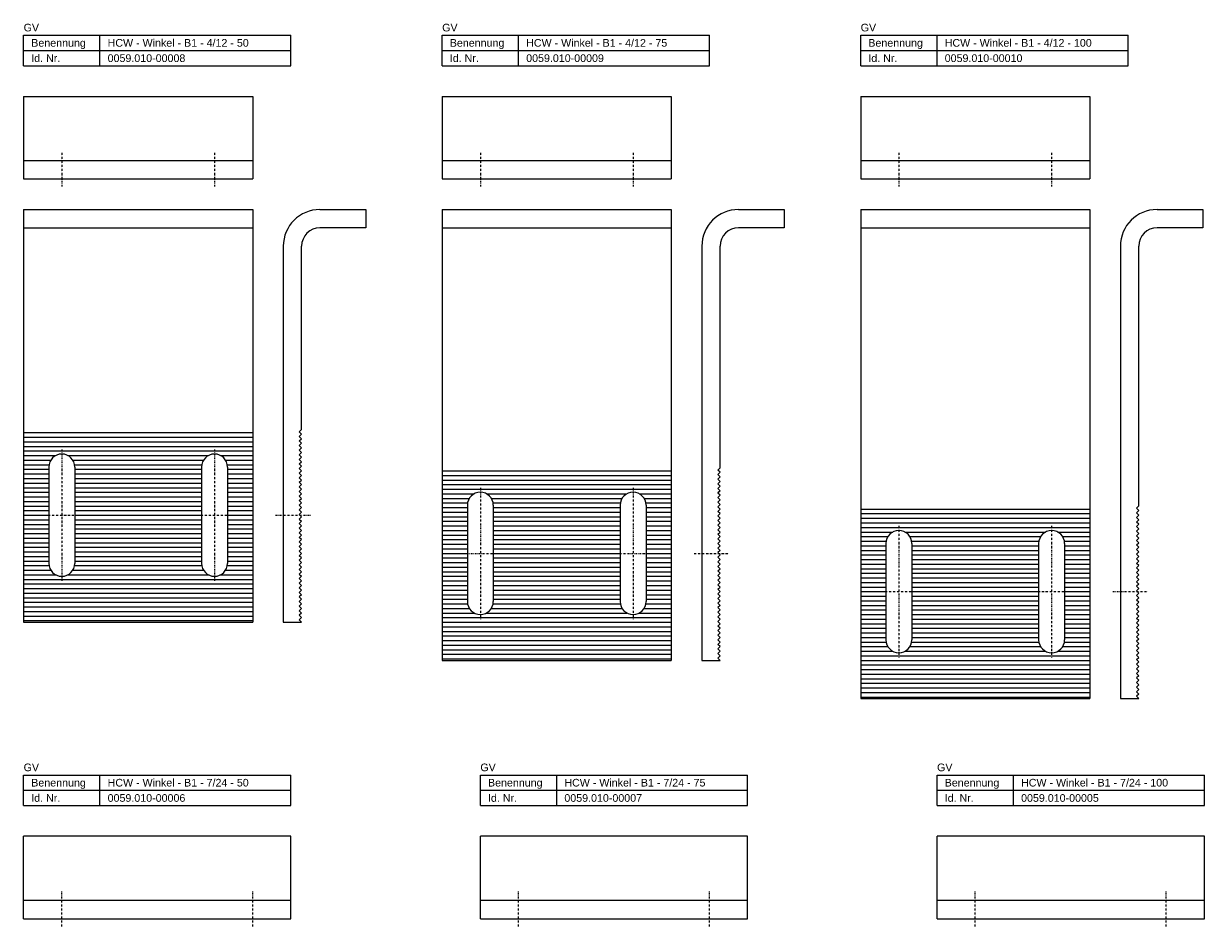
# Model space of a CAD drawing. Header units: millimetres. Extents: x 3 to 850, y -1232 to 271.
# Tile 2 of 2: x 3 to 776, y -320 to 271. Entities that reach past the tile are written whole.
import ezdxf

# ---------------------------------------------------------------- set-up
doc = ezdxf.new("R2010")
doc.units = ezdxf.units.MM
doc.header["$LTSCALE"] = 5
doc.linetypes.add('STRICHPUNKT2', pattern=[0.5, 0.25, -0.125, 0, -0.125])
doc.layers.add('HALFEN', color=2, linetype='CONTINUOUS')
doc.styles.add('ARIAL50', font='ARIAL.TTF', dxfattribs={"height": 5})

msp = doc.modelspace()

# ---------------------------------------------------------------- linework, layer by layer
at = {"layer": 'HALFEN'}
for p, q in [((3.38, 263.2), (178.38, 263.2)), ((3.38, 243.2), (3.38, 263.2)), ((53.38, 243.2), (53.38, 263.2)), ((178.38, 243.2), (178.38, 263.2)), ((277.38, 263.2), (452.38, 263.2)), ((277.38, 243.2), (277.38, 263.2)), ((327.38, 243.2), (327.38, 263.2)), ((452.38, 243.2), (452.38, 263.2)), ((551.38, 263.2), (726.38, 263.2)), ((551.38, 243.2), (551.38, 263.2)), ((601.38, 243.2), (601.38, 263.2)), ((726.38, 243.2), (726.38, 263.2)), ((3.38, 253.2), (178.38, 253.2)), ((277.38, 253.2), (452.38, 253.2)), ((551.38, 253.2), (726.38, 253.2)), ((3.38, 243.2), (178.38, 243.2)), ((277.38, 243.2), (452.38, 243.2)), ((551.38, 243.2), (726.38, 243.2)), ((3.38, 223.2), (153.38, 223.2)), ((3.38, 223.2), (3.38, 169.2)), ((153.38, 223.2), (153.38, 169.2)), ((277.38, 223.2), (427.38, 223.2)), ((277.38, 223.2), (277.38, 169.2)), ((427.38, 223.2), (427.38, 169.2)), ((551.38, 223.2), (701.38, 223.2)), ((551.38, 223.2), (551.38, 169.2)), ((701.38, 223.2), (701.38, 169.2)), ((3.38, 181.2), (153.38, 181.2)), ((277.38, 181.2), (427.38, 181.2)), ((551.38, 181.2), (701.38, 181.2)), ((3.38, 169.2), (153.38, 169.2)), ((277.38, 169.2), (427.38, 169.2)), ((551.38, 169.2), (701.38, 169.2)), ((3.38, 149.2), (153.38, 149.2)), ((3.38, 149.2), (3.38, -120.8)), ((153.38, 149.2), (153.38, -120.8)), ((197.38, 149.2), (227.38, 149.2)), ((227.38, 149.2), (227.38, 137.2)), ((277.38, 149.2), (427.38, 149.2)), ((277.38, 149.2), (277.38, -145.8)), ((427.38, 149.2), (427.38, -145.8)), ((471.38, 149.2), (501.38, 149.2)), ((501.38, 149.2), (501.38, 137.2)), ((551.38, 149.2), (701.38, 149.2)), ((551.38, 149.2), (551.38, -170.8)), ((701.38, 149.2), (701.38, -170.8)), ((745.38, 149.2), (775.38, 149.2)), ((775.38, 149.2), (775.38, 137.2)), ((3.38, 137.2), (153.38, 137.2)), ((227.38, 137.2), (197.38, 137.2)), ((277.38, 137.2), (427.38, 137.2)), ((501.38, 137.2), (471.38, 137.2)), ((551.38, 137.2), (701.38, 137.2)), ((775.38, 137.2), (745.38, 137.2)), ((173.38, 125.2), (173.38, -120.8)), ((185.38, 5.24), (185.38, 125.2)), ((447.38, 125.2), (447.38, -145.8)), ((459.38, -19.76), (459.38, 125.2)), ((721.38, 125.2), (721.38, -170.8)), ((733.38, -44.76), (733.38, 125.2)), ((183.88, 3.74), (185.38, 5.24)), ((185.38, 2.24), (183.88, 3.74)), ((183.88, 0.74), (185.38, 2.24)), ((185.38, -0.76), (183.88, 0.74)), ((183.88, -2.26), (185.38, -0.76)), ((185.38, -3.76), (183.88, -2.26)), ((183.88, -5.26), (185.38, -3.76)), ((185.38, -6.76), (183.88, -5.26)), ((185.38, -6.76), (183.88, -8.26)), ((183.88, -8.26), (185.38, -9.8)), ((183.88, -11.3), (185.38, -9.8)), ((185.38, -9.8), (183.88, -11.26)), ((185.38, -12.8), (183.88, -11.3)), ((183.88, -14.3), (185.38, -12.8)), ((185.38, -15.8), (183.88, -14.3)), ((19.88, -19.3), (19.88, -82.3)), ((36.88, -19.3), (36.88, -82.3)), ((119.88, -19.3), (119.88, -82.3)), ((136.88, -19.3), (136.88, -82.3)), ((183.88, -17.3), (185.38, -15.8)), ((185.38, -18.8), (183.88, -17.3)), ((183.88, -20.3), (185.38, -18.8)), ((185.38, -21.8), (183.88, -20.3)), ((183.88, -23.3), (185.38, -21.8)), ((457.88, -21.26), (459.38, -19.76)), ((459.38, -22.76), (457.88, -21.26)), ((457.88, -24.26), (459.38, -22.76)), ((185.38, -24.8), (183.88, -23.3)), ((183.88, -26.3), (185.38, -24.8)), ((185.38, -27.8), (183.88, -26.3)), ((183.88, -29.3), (185.38, -27.8)), ((185.38, -30.8), (183.88, -29.3)), ((183.88, -32.3), (185.38, -30.8)), ((459.38, -25.76), (457.88, -24.26)), ((457.88, -27.26), (459.38, -25.76)), ((459.38, -28.76), (457.88, -27.26)), ((457.88, -30.26), (459.38, -28.76)), ((459.38, -31.76), (457.88, -30.26)), ((185.38, -33.8), (183.88, -32.3)), ((183.88, -35.3), (185.38, -33.8)), ((185.38, -36.8), (183.88, -35.3)), ((183.88, -38.3), (185.38, -36.8)), ((185.38, -39.8), (183.88, -38.3)), ((459.38, -31.76), (457.88, -33.26)), ((457.88, -33.26), (459.38, -34.8)), ((457.88, -36.3), (459.38, -34.8)), ((459.38, -34.8), (457.88, -36.26)), ((459.38, -37.8), (457.88, -36.3)), ((457.88, -39.3), (459.38, -37.8)), ((183.88, -41.3), (185.38, -39.8)), ((185.38, -42.8), (183.88, -41.3)), ((185.38, -42.8), (183.88, -44.3)), ((183.88, -44.3), (185.38, -45.84)), ((185.38, -45.84), (183.88, -47.3)), ((293.88, -44.3), (293.88, -107.3)), ((310.88, -44.3), (310.88, -107.3)), ((393.88, -44.3), (393.88, -107.3)), ((410.88, -44.3), (410.88, -107.3)), ((459.38, -40.8), (457.88, -39.3)), ((457.88, -42.3), (459.38, -40.8)), ((459.38, -43.8), (457.88, -42.3)), ((457.88, -45.3), (459.38, -43.8)), ((459.38, -46.8), (457.88, -45.3)), ((731.88, -46.26), (733.38, -44.76)), ((733.38, -47.76), (731.88, -46.26)), ((183.88, -47.3), (185.38, -48.8)), ((185.38, -48.8), (183.88, -50.3)), ((183.88, -50.3), (185.38, -51.8)), ((185.38, -51.8), (183.88, -53.3)), ((183.88, -53.3), (185.38, -54.8)), ((457.88, -48.3), (459.38, -46.8)), ((459.38, -49.8), (457.88, -48.3)), ((457.88, -51.3), (459.38, -49.8)), ((459.38, -52.8), (457.88, -51.3)), ((457.88, -54.3), (459.38, -52.8)), ((731.88, -49.26), (733.38, -47.76)), ((733.38, -50.76), (731.88, -49.26)), ((731.88, -52.26), (733.38, -50.76)), ((733.38, -53.76), (731.88, -52.26)), ((731.88, -55.26), (733.38, -53.76)), ((183.88, -56.3), (185.38, -54.8)), ((185.38, -57.8), (183.88, -56.3)), ((183.88, -59.3), (185.38, -57.8)), ((185.38, -60.8), (183.88, -59.3)), ((183.88, -62.3), (185.38, -60.8)), ((459.38, -55.8), (457.88, -54.3)), ((457.88, -57.3), (459.38, -55.8)), ((459.38, -58.8), (457.88, -57.3)), ((457.88, -60.3), (459.38, -58.8)), ((459.38, -61.8), (457.88, -60.3)), ((457.88, -63.3), (459.38, -61.8)), ((733.38, -56.76), (731.88, -55.26)), ((733.38, -56.76), (731.88, -58.26)), ((731.88, -58.26), (733.38, -59.8)), ((731.88, -61.3), (733.38, -59.8)), ((733.38, -59.8), (731.88, -61.26)), ((733.38, -62.8), (731.88, -61.3)), ((185.38, -63.8), (183.88, -62.3)), ((183.88, -65.3), (185.38, -63.8)), ((185.38, -66.8), (183.88, -65.3)), ((183.88, -68.3), (185.38, -66.8)), ((185.38, -69.8), (183.88, -68.3)), ((459.38, -64.8), (457.88, -63.3)), ((457.88, -66.3), (459.38, -64.8)), ((459.38, -67.8), (457.88, -66.3)), ((459.38, -67.8), (457.88, -69.3)), ((457.88, -69.3), (459.38, -70.84)), ((567.88, -69.3), (567.88, -132.3)), ((584.88, -69.3), (584.88, -132.3)), ((667.88, -69.3), (667.88, -132.3)), ((684.88, -69.3), (684.88, -132.3)), ((731.88, -64.3), (733.38, -62.8)), ((733.38, -65.8), (731.88, -64.3)), ((731.88, -67.3), (733.38, -65.8)), ((733.38, -68.8), (731.88, -67.3)), ((731.88, -70.3), (733.38, -68.8)), ((183.88, -71.3), (185.38, -69.8)), ((185.38, -72.8), (183.88, -71.3)), ((183.88, -74.3), (185.38, -72.8)), ((185.38, -75.8), (183.88, -74.3)), ((183.88, -77.3), (185.38, -75.8)), ((459.38, -70.84), (457.88, -72.3)), ((457.88, -72.3), (459.38, -73.8)), ((459.38, -73.8), (457.88, -75.3)), ((457.88, -75.3), (459.38, -76.8)), ((459.38, -76.8), (457.88, -78.3)), ((733.38, -71.8), (731.88, -70.3)), ((731.88, -73.3), (733.38, -71.8)), ((733.38, -74.8), (731.88, -73.3)), ((731.88, -76.3), (733.38, -74.8)), ((733.38, -77.8), (731.88, -76.3)), ((185.38, -78.8), (183.88, -77.3)), ((185.38, -78.8), (183.88, -80.3)), ((183.88, -80.3), (185.38, -81.84)), ((185.38, -81.84), (183.88, -83.3)), ((183.88, -83.3), (185.38, -84.8)), ((185.38, -84.8), (183.88, -86.3)), ((457.88, -78.3), (459.38, -79.8)), ((457.88, -81.3), (459.38, -79.8)), ((459.38, -82.8), (457.88, -81.3)), ((457.88, -84.3), (459.38, -82.8)), ((459.38, -85.8), (457.88, -84.3)), ((731.88, -79.3), (733.38, -77.8)), ((733.38, -80.8), (731.88, -79.3)), ((731.88, -82.3), (733.38, -80.8)), ((733.38, -83.8), (731.88, -82.3)), ((731.88, -85.3), (733.38, -83.8)), ((183.88, -86.3), (185.38, -87.8)), ((185.38, -87.8), (183.88, -89.3)), ((183.88, -89.3), (185.38, -90.8)), ((183.88, -92.3), (185.38, -90.8)), ((185.38, -93.8), (183.88, -92.3)), ((457.88, -87.3), (459.38, -85.8)), ((459.38, -88.8), (457.88, -87.3)), ((457.88, -90.3), (459.38, -88.8)), ((459.38, -91.8), (457.88, -90.3)), ((457.88, -93.3), (459.38, -91.8)), ((733.38, -86.8), (731.88, -85.3)), ((731.88, -88.3), (733.38, -86.8)), ((733.38, -89.8), (731.88, -88.3)), ((731.88, -91.3), (733.38, -89.8)), ((733.38, -92.8), (731.88, -91.3)), ((183.88, -95.3), (185.38, -93.8)), ((185.38, -96.8), (183.88, -95.3)), ((183.88, -98.3), (185.38, -96.8)), ((185.38, -99.8), (183.88, -98.3)), ((185.38, -99.8), (183.88, -101.3)), ((459.38, -94.8), (457.88, -93.3)), ((457.88, -96.3), (459.38, -94.8)), ((459.38, -97.8), (457.88, -96.3)), ((457.88, -99.3), (459.38, -97.8)), ((459.38, -100.8), (457.88, -99.3)), ((733.38, -92.8), (731.88, -94.3)), ((731.88, -94.3), (733.38, -95.84)), ((733.38, -95.84), (731.88, -97.3)), ((731.88, -97.3), (733.38, -98.8)), ((733.38, -98.8), (731.88, -100.3)), ((731.88, -100.3), (733.38, -101.8)), ((183.88, -101.3), (185.38, -102.84)), ((185.38, -102.84), (183.88, -104.3)), ((183.88, -104.3), (185.38, -105.8)), ((185.38, -105.8), (183.88, -107.3)), ((183.88, -107.3), (185.38, -108.8)), ((457.88, -102.3), (459.38, -100.8)), ((459.38, -103.8), (457.88, -102.3)), ((459.38, -103.8), (457.88, -105.3)), ((457.88, -105.3), (459.38, -106.84)), ((459.38, -106.84), (457.88, -108.3)), ((733.38, -101.8), (731.88, -103.3)), ((731.88, -103.3), (733.38, -104.8)), ((731.88, -106.3), (733.38, -104.8)), ((733.38, -107.8), (731.88, -106.3)), ((731.88, -109.3), (733.38, -107.8)), ((185.38, -108.8), (183.88, -110.3)), ((185.38, -111.8), (183.88, -110.3)), ((185.38, -111.8), (183.88, -113.3)), ((183.88, -113.3), (185.38, -114.84)), ((185.38, -114.84), (183.88, -116.3)), ((457.88, -108.3), (459.38, -109.8)), ((459.38, -109.8), (457.88, -111.3)), ((457.88, -111.3), (459.38, -112.8)), ((459.38, -112.8), (457.88, -114.3)), ((457.88, -114.3), (459.38, -115.8)), ((457.88, -117.3), (459.38, -115.8)), ((733.38, -110.8), (731.88, -109.3)), ((731.88, -112.3), (733.38, -110.8)), ((733.38, -113.8), (731.88, -112.3)), ((731.88, -115.3), (733.38, -113.8)), ((733.38, -116.8), (731.88, -115.3)), ((3.38, -120.8), (153.38, -120.8)), ((173.38, -120.8), (185.38, -120.8)), ((183.88, -116.3), (185.38, -117.8)), ((185.38, -117.8), (183.88, -119.3)), ((183.88, -119.3), (185.38, -120.8)), ((459.38, -118.8), (457.88, -117.3)), ((457.88, -120.3), (459.38, -118.8)), ((459.38, -121.8), (457.88, -120.3)), ((457.88, -123.3), (459.38, -121.8)), ((459.38, -124.8), (457.88, -123.3)), ((731.88, -118.3), (733.38, -116.8)), ((733.38, -119.8), (731.88, -118.3)), ((731.88, -121.3), (733.38, -119.8)), ((733.38, -122.8), (731.88, -121.3)), ((731.88, -124.3), (733.38, -122.8)), ((459.38, -124.8), (457.88, -126.3)), ((457.88, -126.3), (459.38, -127.84)), ((459.38, -127.84), (457.88, -129.3)), ((457.88, -129.3), (459.38, -130.8)), ((459.38, -130.8), (457.88, -132.3)), ((733.38, -125.8), (731.88, -124.3)), ((731.88, -127.3), (733.38, -125.8)), ((733.38, -128.8), (731.88, -127.3)), ((733.38, -128.8), (731.88, -130.3)), ((731.88, -130.3), (733.38, -131.84)), ((457.88, -132.3), (459.38, -133.8)), ((459.38, -133.8), (457.88, -135.3)), ((459.38, -136.8), (457.88, -135.3)), ((459.38, -136.8), (457.88, -138.3)), ((457.88, -138.3), (459.38, -139.84)), ((733.38, -131.84), (731.88, -133.3)), ((731.88, -133.3), (733.38, -134.8)), ((733.38, -134.8), (731.88, -136.3)), ((731.88, -136.3), (733.38, -137.8)), ((733.38, -137.8), (731.88, -139.3)), ((277.38, -145.8), (427.38, -145.8)), ((447.38, -145.8), (459.38, -145.8)), ((459.38, -139.84), (457.88, -141.3)), ((457.88, -141.3), (459.38, -142.8)), ((459.38, -142.8), (457.88, -144.3)), ((457.88, -144.3), (459.38, -145.8)), ((731.88, -139.3), (733.38, -140.8)), ((731.88, -142.3), (733.38, -140.8)), ((733.38, -143.8), (731.88, -142.3)), ((731.88, -145.3), (733.38, -143.8)), ((733.38, -146.8), (731.88, -145.3)), ((731.88, -148.3), (733.38, -146.8)), ((733.38, -149.8), (731.88, -148.3)), ((733.38, -149.8), (731.88, -151.3)), ((731.88, -151.3), (733.38, -152.84)), ((733.38, -152.84), (731.88, -154.3)), ((731.88, -154.3), (733.38, -155.8)), ((733.38, -155.8), (731.88, -157.3)), ((731.88, -157.3), (733.38, -158.8)), ((733.38, -158.8), (731.88, -160.3)), ((733.38, -161.8), (731.88, -160.3)), ((733.38, -161.8), (731.88, -163.3)), ((731.88, -163.3), (733.38, -164.84)), ((733.38, -164.84), (731.88, -166.3)), ((731.88, -166.3), (733.38, -167.8)), ((733.38, -167.8), (731.88, -169.3)), ((731.88, -169.3), (733.38, -170.8)), ((551.38, -170.8), (701.38, -170.8)), ((721.38, -170.8), (733.38, -170.8)), ((3.38, -220.8), (178.38, -220.8)), ((3.38, -240.8), (3.38, -220.8)), ((53.38, -240.8), (53.38, -220.8)), ((178.38, -240.8), (178.38, -220.8)), ((302.38, -220.8), (477.38, -220.8)), ((302.38, -240.8), (302.38, -220.8)), ((352.38, -240.8), (352.38, -220.8)), ((477.38, -240.8), (477.38, -220.8)), ((601.38, -220.8), (776.38, -220.8)), ((601.38, -240.8), (601.38, -220.8)), ((651.38, -240.8), (651.38, -220.8)), ((776.38, -240.8), (776.38, -220.8)), ((3.38, -230.8), (178.38, -230.8)), ((302.38, -230.8), (477.38, -230.8)), ((601.38, -230.8), (776.38, -230.8)), ((3.38, -240.8), (178.38, -240.8)), ((302.38, -240.8), (477.38, -240.8)), ((601.38, -240.8), (776.38, -240.8)), ((178.38, -260.8), (3.38, -260.8)), ((3.38, -314.8), (3.38, -260.8)), ((178.38, -314.8), (178.38, -260.8)), ((477.38, -260.8), (302.38, -260.8)), ((302.38, -314.8), (302.38, -260.8)), ((477.38, -314.8), (477.38, -260.8)), ((776.38, -260.8), (601.38, -260.8)), ((601.38, -314.8), (601.38, -260.8)), ((776.38, -314.8), (776.38, -260.8)), ((178.38, -302.8), (3.38, -302.8)), ((477.38, -302.8), (302.38, -302.8)), ((776.38, -302.8), (601.38, -302.8)), ((3.38, -314.8), (178.38, -314.8)), ((302.38, -314.8), (477.38, -314.8)), ((601.38, -314.8), (776.38, -314.8))]:
    msp.add_line(p, q, dxfattribs=at)
at = {"layer": 'HALFEN', "color": 1, "linetype": 'STRICHPUNKT2'}
for p, q in [((28.38, 186.2), (28.38, 164.2)), ((128.38, 186.2), (128.38, 164.2)), ((302.38, 186.2), (302.38, 164.2)), ((402.38, 186.2), (402.38, 164.2)), ((576.38, 186.2), (576.38, 164.2)), ((676.38, 186.2), (676.38, 164.2)), ((28.38, -7.8), (28.38, -93.8)), ((128.38, -7.8), (128.38, -93.8)), ((302.38, -32.8), (302.38, -118.8)), ((402.38, -32.8), (402.38, -118.8)), ((16.88, -50.8), (39.88, -50.8)), ((116.88, -50.8), (139.88, -50.8)), ((168.38, -50.8), (191.38, -50.8)), ((576.38, -57.8), (576.38, -143.8)), ((676.38, -57.8), (676.38, -143.8)), ((290.88, -75.8), (313.88, -75.8)), ((390.88, -75.8), (413.88, -75.8)), ((442.38, -75.8), (465.38, -75.8)), ((564.88, -100.8), (587.88, -100.8)), ((664.88, -100.8), (687.88, -100.8)), ((716.38, -100.8), (739.38, -100.8)), ((28.38, -319.8), (28.38, -296.8)), ((153.38, -319.8), (153.38, -296.8)), ((327.38, -319.8), (327.38, -296.8)), ((452.38, -319.8), (452.38, -296.8)), ((626.38, -319.8), (626.38, -296.8)), ((751.38, -319.8), (751.38, -296.8))]:
    msp.add_line(p, q, dxfattribs=at)
at = {"layer": 'HALFEN', "color": 1}
for p, q in [((3.38, 3.2), (153.38, 3.2)), ((3.38, 0.2), (153.38, 0.2)), ((3.38, -2.8), (153.38, -2.8)), ((3.38, -5.8), (153.38, -5.8)), ((3.38, -8.8), (153.38, -8.8)), ((3.38, -11.8), (24.38, -11.8)), ((3.38, -14.8), (21.17, -14.8)), ((32.38, -11.8), (124.38, -11.8)), ((35.59, -14.8), (121.17, -14.8)), ((132.38, -11.8), (153.38, -11.8)), ((135.59, -14.8), (153.38, -14.8)), ((3.38, -17.8), (20.01, -17.8)), ((3.38, -20.8), (19.88, -20.8)), ((36.75, -17.8), (120.01, -17.8)), ((36.88, -20.8), (119.88, -20.8)), ((136.75, -17.8), (153.38, -17.8)), ((136.88, -20.8), (153.38, -20.8)), ((277.38, -21.8), (427.38, -21.8)), ((3.38, -23.8), (19.88, -23.8)), ((3.38, -26.8), (19.88, -26.8)), ((3.38, -29.8), (19.88, -29.8)), ((36.88, -23.8), (119.88, -23.8)), ((36.88, -26.8), (119.88, -26.8)), ((36.88, -29.8), (119.88, -29.8)), ((136.88, -23.8), (153.38, -23.8)), ((136.88, -26.8), (153.38, -26.8)), ((136.88, -29.8), (153.38, -29.8)), ((277.38, -24.8), (427.38, -24.8)), ((277.38, -27.8), (427.38, -27.8)), ((277.38, -30.8), (427.38, -30.8)), ((3.38, -32.8), (19.88, -32.8)), ((3.38, -35.8), (19.88, -35.8)), ((36.88, -32.8), (119.88, -32.8)), ((36.88, -35.8), (119.88, -35.8)), ((136.88, -32.8), (153.38, -32.8)), ((136.88, -35.8), (153.38, -35.8)), ((277.38, -33.8), (427.38, -33.8)), ((277.38, -36.8), (298.38, -36.8)), ((306.38, -36.8), (398.38, -36.8)), ((406.38, -36.8), (427.38, -36.8)), ((3.38, -38.8), (19.88, -38.8)), ((3.38, -41.8), (19.88, -41.8)), ((3.38, -44.8), (19.88, -44.8)), ((36.88, -38.8), (119.88, -38.8)), ((36.88, -41.8), (119.88, -41.8)), ((36.88, -44.8), (119.88, -44.8)), ((136.88, -38.8), (153.38, -38.8)), ((136.88, -41.8), (153.38, -41.8)), ((136.88, -44.8), (153.38, -44.8)), ((277.38, -39.8), (295.17, -39.8)), ((277.38, -42.8), (294.01, -42.8)), ((277.38, -45.8), (293.88, -45.8)), ((309.59, -39.8), (395.17, -39.8)), ((310.75, -42.8), (394.01, -42.8)), ((310.88, -45.8), (393.88, -45.8)), ((409.59, -39.8), (427.38, -39.8)), ((410.75, -42.8), (427.38, -42.8)), ((410.88, -45.8), (427.38, -45.8)), ((3.38, -47.8), (19.88, -47.8)), ((3.38, -50.8), (19.88, -50.8)), ((3.38, -53.8), (19.88, -53.8)), ((36.88, -47.8), (119.88, -47.8)), ((36.88, -50.8), (119.88, -50.8)), ((36.88, -53.8), (119.88, -53.8)), ((136.88, -47.8), (153.38, -47.8)), ((136.88, -50.8), (153.38, -50.8)), ((136.88, -53.8), (153.38, -53.8)), ((277.38, -48.8), (293.88, -48.8)), ((277.38, -51.8), (293.88, -51.8)), ((310.88, -48.8), (393.88, -48.8)), ((310.88, -51.8), (393.88, -51.8)), ((410.88, -48.8), (427.38, -48.8)), ((410.88, -51.8), (427.38, -51.8)), ((551.38, -46.8), (701.38, -46.8)), ((551.38, -49.8), (701.38, -49.8)), ((551.38, -52.8), (701.38, -52.8)), ((3.38, -56.8), (19.88, -56.8)), ((3.38, -59.8), (19.88, -59.8)), ((36.88, -56.8), (119.88, -56.8)), ((36.88, -59.8), (119.88, -59.8)), ((136.88, -56.8), (153.38, -56.8)), ((136.88, -59.8), (153.38, -59.8)), ((277.38, -54.8), (293.88, -54.8)), ((277.38, -57.8), (293.88, -57.8)), ((277.38, -60.8), (293.88, -60.8)), ((310.88, -54.8), (393.88, -54.8)), ((310.88, -57.8), (393.88, -57.8)), ((310.88, -60.8), (393.88, -60.8)), ((410.88, -54.8), (427.38, -54.8)), ((410.88, -57.8), (427.38, -57.8)), ((410.88, -60.8), (427.38, -60.8)), ((551.38, -55.8), (701.38, -55.8)), ((551.38, -58.8), (701.38, -58.8)), ((551.38, -61.8), (572.38, -61.8)), ((580.38, -61.8), (672.38, -61.8)), ((680.38, -61.8), (701.38, -61.8)), ((3.38, -62.8), (19.88, -62.8)), ((3.38, -65.8), (19.88, -65.8)), ((3.38, -68.8), (19.88, -68.8)), ((36.88, -62.8), (119.88, -62.8)), ((36.88, -65.8), (119.88, -65.8)), ((36.88, -68.8), (119.88, -68.8)), ((136.88, -62.8), (153.38, -62.8)), ((136.88, -65.8), (153.38, -65.8)), ((136.88, -68.8), (153.38, -68.8)), ((277.38, -63.8), (293.88, -63.8)), ((277.38, -66.8), (293.88, -66.8)), ((310.88, -63.8), (393.88, -63.8)), ((310.88, -66.8), (393.88, -66.8)), ((410.88, -63.8), (427.38, -63.8)), ((410.88, -66.8), (427.38, -66.8)), ((551.38, -64.8), (569.17, -64.8)), ((551.38, -67.8), (568.01, -67.8)), ((583.59, -64.8), (669.17, -64.8)), ((584.75, -67.8), (668.01, -67.8)), ((683.59, -64.8), (701.38, -64.8)), ((684.75, -67.8), (701.38, -67.8)), ((3.38, -71.8), (19.88, -71.8)), ((3.38, -74.8), (19.88, -74.8)), ((36.88, -71.8), (119.88, -71.8)), ((36.88, -74.8), (119.88, -74.8)), ((136.88, -71.8), (153.38, -71.8)), ((136.88, -74.8), (153.38, -74.8)), ((277.38, -69.8), (293.88, -69.8)), ((277.38, -72.8), (293.88, -72.8)), ((277.38, -75.8), (293.88, -75.8)), ((310.88, -69.8), (393.88, -69.8)), ((310.88, -72.8), (393.88, -72.8)), ((310.88, -75.8), (393.88, -75.8)), ((410.88, -69.8), (427.38, -69.8)), ((410.88, -72.8), (427.38, -72.8)), ((410.88, -75.8), (427.38, -75.8)), ((551.38, -70.8), (567.88, -70.8)), ((551.38, -73.8), (567.88, -73.8)), ((551.38, -76.8), (567.88, -76.8)), ((584.88, -70.8), (667.88, -70.8)), ((584.88, -73.8), (667.88, -73.8)), ((584.88, -76.8), (667.88, -76.8)), ((684.88, -70.8), (701.38, -70.8)), ((684.88, -73.8), (701.38, -73.8)), ((684.88, -76.8), (701.38, -76.8)), ((3.38, -77.8), (19.88, -77.8)), ((3.38, -80.8), (19.88, -80.8)), ((3.38, -83.8), (20.01, -83.8)), ((36.75, -83.8), (120.01, -83.8)), ((36.88, -77.8), (119.88, -77.8)), ((36.88, -80.8), (119.88, -80.8)), ((136.75, -83.8), (153.38, -83.8)), ((136.88, -77.8), (153.38, -77.8)), ((136.88, -80.8), (153.38, -80.8)), ((277.38, -78.8), (293.88, -78.8)), ((277.38, -81.8), (293.88, -81.8)), ((277.38, -84.8), (293.88, -84.8)), ((310.88, -78.8), (393.88, -78.8)), ((310.88, -81.8), (393.88, -81.8)), ((310.88, -84.8), (393.88, -84.8)), ((410.88, -78.8), (427.38, -78.8)), ((410.88, -81.8), (427.38, -81.8)), ((410.88, -84.8), (427.38, -84.8)), ((551.38, -79.8), (567.88, -79.8)), ((551.38, -82.8), (567.88, -82.8)), ((584.88, -79.8), (667.88, -79.8)), ((584.88, -82.8), (667.88, -82.8)), ((684.88, -79.8), (701.38, -79.8)), ((684.88, -82.8), (701.38, -82.8)), ((3.38, -86.8), (21.17, -86.8)), ((3.38, -89.8), (24.38, -89.8)), ((32.38, -89.8), (124.38, -89.8)), ((35.59, -86.8), (121.17, -86.8)), ((132.38, -89.8), (153.38, -89.8)), ((135.59, -86.8), (153.38, -86.8)), ((277.38, -87.8), (293.88, -87.8)), ((277.38, -90.8), (293.88, -90.8)), ((310.88, -87.8), (393.88, -87.8)), ((310.88, -90.8), (393.88, -90.8)), ((410.88, -87.8), (427.38, -87.8)), ((410.88, -90.8), (427.38, -90.8)), ((551.38, -85.8), (567.88, -85.8)), ((551.38, -88.8), (567.88, -88.8)), ((551.38, -91.8), (567.88, -91.8)), ((584.88, -85.8), (667.88, -85.8)), ((584.88, -88.8), (667.88, -88.8)), ((584.88, -91.8), (667.88, -91.8)), ((684.88, -85.8), (701.38, -85.8)), ((684.88, -88.8), (701.38, -88.8)), ((684.88, -91.8), (701.38, -91.8)), ((3.38, -92.8), (153.38, -92.8)), ((3.38, -95.8), (153.38, -95.8)), ((3.38, -98.8), (153.38, -98.8)), ((277.38, -93.8), (293.88, -93.8)), ((277.38, -96.8), (293.88, -96.8)), ((277.38, -99.8), (293.88, -99.8)), ((310.88, -93.8), (393.88, -93.8)), ((310.88, -96.8), (393.88, -96.8)), ((310.88, -99.8), (393.88, -99.8)), ((410.88, -93.8), (427.38, -93.8)), ((410.88, -96.8), (427.38, -96.8)), ((410.88, -99.8), (427.38, -99.8)), ((551.38, -94.8), (567.88, -94.8)), ((551.38, -97.8), (567.88, -97.8)), ((584.88, -94.8), (667.88, -94.8)), ((584.88, -97.8), (667.88, -97.8)), ((684.88, -94.8), (701.38, -94.8)), ((684.88, -97.8), (701.38, -97.8)), ((3.38, -101.8), (153.38, -101.8)), ((3.38, -104.8), (153.38, -104.8)), ((3.38, -107.8), (153.38, -107.8)), ((3.38, -107.8), (153.38, -107.8)), ((277.38, -102.8), (293.88, -102.8)), ((277.38, -105.8), (293.88, -105.8)), ((310.88, -102.8), (393.88, -102.8)), ((310.88, -105.8), (393.88, -105.8)), ((410.88, -102.8), (427.38, -102.8)), ((410.88, -105.8), (427.38, -105.8)), ((551.38, -100.8), (567.88, -100.8)), ((551.38, -103.8), (567.88, -103.8)), ((551.38, -106.8), (567.88, -106.8)), ((584.88, -100.8), (667.88, -100.8)), ((584.88, -103.8), (667.88, -103.8)), ((584.88, -106.8), (667.88, -106.8)), ((684.88, -100.8), (701.38, -100.8)), ((684.88, -103.8), (701.38, -103.8)), ((684.88, -106.8), (701.38, -106.8)), ((3.38, -110.8), (153.38, -110.8)), ((3.38, -113.8), (153.38, -113.8)), ((277.38, -108.8), (294.01, -108.8)), ((277.38, -111.8), (295.17, -111.8)), ((277.38, -114.8), (298.38, -114.8)), ((306.38, -114.8), (398.38, -114.8)), ((309.59, -111.8), (395.17, -111.8)), ((310.75, -108.8), (394.01, -108.8)), ((406.38, -114.8), (427.38, -114.8)), ((409.59, -111.8), (427.38, -111.8)), ((410.75, -108.8), (427.38, -108.8)), ((551.38, -109.8), (567.88, -109.8)), ((551.38, -112.8), (567.88, -112.8)), ((551.38, -115.8), (567.88, -115.8)), ((584.88, -109.8), (667.88, -109.8)), ((584.88, -112.8), (667.88, -112.8)), ((584.88, -115.8), (667.88, -115.8)), ((684.88, -109.8), (701.38, -109.8)), ((684.88, -112.8), (701.38, -112.8)), ((684.88, -115.8), (701.38, -115.8)), ((3.38, -116.8), (153.38, -116.8)), ((3.38, -119.8), (153.38, -119.8)), ((277.38, -117.8), (427.38, -117.8)), ((277.38, -120.8), (427.38, -120.8)), ((551.38, -118.8), (567.88, -118.8)), ((551.38, -121.8), (567.88, -121.8)), ((584.88, -118.8), (667.88, -118.8)), ((584.88, -121.8), (667.88, -121.8)), ((684.88, -118.8), (701.38, -118.8)), ((684.88, -121.8), (701.38, -121.8)), ((277.38, -123.8), (427.38, -123.8)), ((277.38, -126.8), (427.38, -126.8)), ((277.38, -129.8), (427.38, -129.8)), ((551.38, -124.8), (567.88, -124.8)), ((551.38, -127.8), (567.88, -127.8)), ((551.38, -130.8), (567.88, -130.8)), ((584.88, -124.8), (667.88, -124.8)), ((584.88, -127.8), (667.88, -127.8)), ((584.88, -130.8), (667.88, -130.8)), ((684.88, -124.8), (701.38, -124.8)), ((684.88, -127.8), (701.38, -127.8)), ((684.88, -130.8), (701.38, -130.8)), ((277.38, -132.8), (427.38, -132.8)), ((277.38, -132.8), (427.38, -132.8)), ((277.38, -135.8), (427.38, -135.8)), ((277.38, -138.8), (427.38, -138.8)), ((551.38, -133.8), (568.01, -133.8)), ((551.38, -136.8), (569.17, -136.8)), ((583.59, -136.8), (669.17, -136.8)), ((584.75, -133.8), (668.01, -133.8)), ((683.59, -136.8), (701.38, -136.8)), ((684.75, -133.8), (701.38, -133.8)), ((277.38, -141.8), (427.38, -141.8)), ((277.38, -144.8), (427.38, -144.8)), ((551.38, -139.8), (572.38, -139.8)), ((551.38, -142.8), (701.38, -142.8)), ((551.38, -145.8), (701.38, -145.8)), ((580.38, -139.8), (672.38, -139.8)), ((680.38, -139.8), (701.38, -139.8)), ((551.38, -148.8), (701.38, -148.8)), ((551.38, -151.8), (701.38, -151.8)), ((551.38, -154.8), (701.38, -154.8)), ((551.38, -157.8), (701.38, -157.8)), ((551.38, -157.8), (701.38, -157.8)), ((551.38, -160.8), (701.38, -160.8)), ((551.38, -163.8), (701.38, -163.8)), ((551.38, -166.8), (701.38, -166.8)), ((551.38, -169.8), (701.38, -169.8))]:
    msp.add_line(p, q, dxfattribs=at)
at = {"layer": 'HALFEN'}
for centre, radius, start, end in [((197.38, 125.2), 24, 90, 180), ((471.38, 125.2), 24, 90, 180), ((745.38, 125.2), 24, 90, 180), ((197.38, 125.2), 12, 90, 180), ((471.38, 125.2), 12, 90, 180), ((745.38, 125.2), 12, 90, 180), ((28.38, -19.3), 8.5, 0, 180), ((128.38, -19.3), 8.5, 0, 180), ((302.38, -44.3), 8.5, 0, 180), ((402.38, -44.3), 8.5, 0, 180), ((576.38, -69.3), 8.5, 0, 180), ((676.38, -69.3), 8.5, 0, 180), ((28.38, -82.3), 8.5, 180, 0), ((128.38, -82.3), 8.5, 180, 0), ((302.38, -107.3), 8.5, 180, 0), ((402.38, -107.3), 8.5, 180, 0), ((576.38, -132.3), 8.5, 180, 0), ((676.38, -132.3), 8.5, 180, 0)]:
    msp.add_arc(centre, radius, start, end, dxfattribs=at)

# ---------------------------------------------------------------- texts
at = {"layer": 'HALFEN', "style": 'ARIAL50'}
for s, p in [('GV', (3.38, 265.7)), ('GV', (277.38, 265.7)), ('GV', (551.38, 265.7)), ('Benennung', (8.38, 255.7)), ('HCW - Winkel - B1 - 4/12 - 50', (58.38, 255.7)), ('Benennung', (282.38, 255.7)), ('HCW - Winkel - B1 - 4/12 - 75', (332.38, 255.7)), ('Benennung', (556.38, 255.7)), ('HCW - Winkel - B1 - 4/12 - 100', (606.38, 255.7)), ('Id. Nr.', (8.38, 245.7)), ('0059.010-00008', (58.38, 245.7)), ('Id. Nr.', (282.38, 245.7)), ('0059.010-00009', (332.38, 245.7)), ('Id. Nr.', (556.38, 245.7)), ('0059.010-00010', (606.38, 245.7)), ('GV', (3.38, -218.3)), ('GV', (302.38, -218.3)), ('GV', (601.38, -218.3)), ('Benennung', (8.38, -228.3)), ('HCW - Winkel - B1 - 7/24 - 50', (58.38, -228.3)), ('Benennung', (307.38, -228.3)), ('HCW - Winkel - B1 - 7/24 - 75', (357.38, -228.3)), ('Benennung', (606.38, -228.3)), ('HCW - Winkel - B1 - 7/24 - 100', (656.38, -228.3)), ('Id. Nr.', (8.38, -238.3)), ('0059.010-00006', (58.38, -238.3)), ('Id. Nr.', (307.38, -238.3)), ('0059.010-00007', (357.38, -238.3)), ('Id. Nr.', (606.38, -238.3)), ('0059.010-00005', (656.38, -238.3))]:
    msp.add_text(s, height=5, dxfattribs=at).set_placement(p)

doc.saveas('drawing.dxf')
